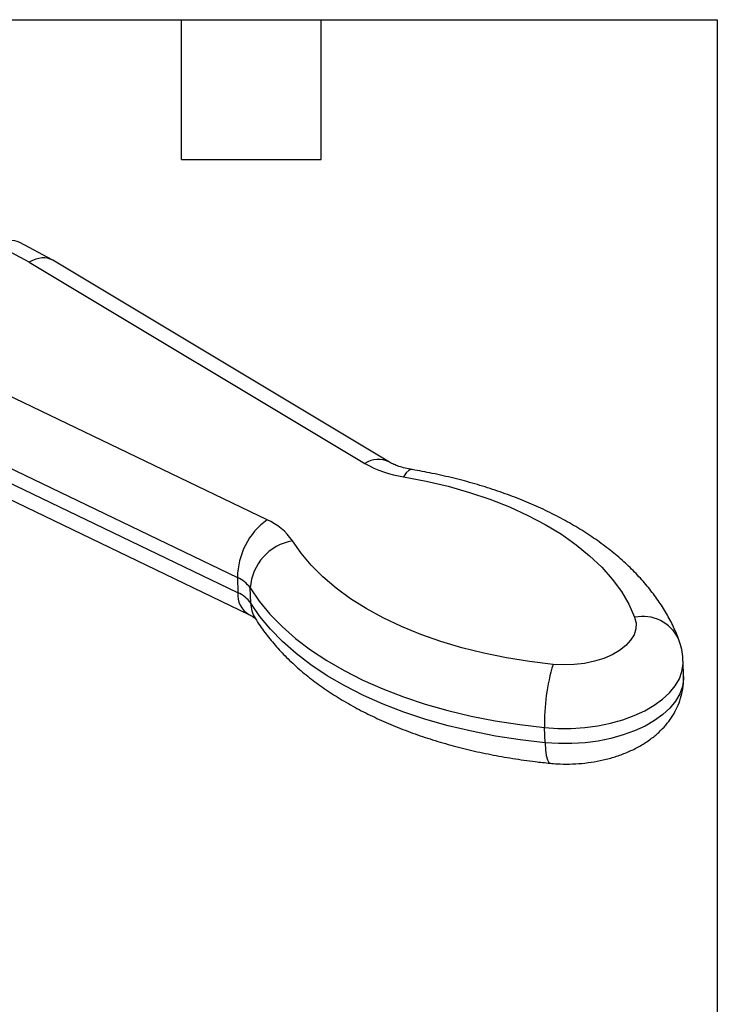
# Model space of a CAD drawing. Header units: inches. Extents: x 0.2 to 10.8, y 0.2 to 8.2.
# Tile 14 of 14: x 9.3 to 10.8, y 6.1 to 8.2. Entities that reach past the tile are written whole.
import ezdxf

# ---------------------------------------------------------------- set-up
doc = ezdxf.new("R2010")
doc.units = ezdxf.units.IN
doc.header["$MEASUREMENT"] = 0
doc.linetypes.add('SLD-Solid', pattern=[0])
doc.layers.add('TEXT', color=140, linetype='SLD-Solid', lineweight=25)

msp = doc.modelspace()

# ---------------------------------------------------------------- linework, layer by layer
for p, q in [((9.273, 7.7293), (9.2035, 7.7667)), ((9.3221, 7.7344), (9.2525, 7.7717)), ((9.273, 7.7293), (9.9934, 7.2974)), ((10.0464, 7.3001), (9.3236, 7.7335)), ((9.7834, 7.1762), (8.9821, 7.5614)), ((8.9149, 7.4395), (9.7201, 7.0524)), ((9.721, 7.0197), (8.9158, 7.4068)), ((8.9403, 7.3596), (9.7442, 6.9731)), ((9.7201, 7.0524), (9.721, 7.0197)), ((9.7484, 6.9972), (9.7474, 7.0299)), ((10.6776, 6.8399), (10.6766, 6.8725)), ((10.3804, 6.6975), (10.3794, 6.7301))]:
    msp.add_line(p, q)
at = {"flags": 128}
for points in [[(10.0951, 7.284), (10.0943, 7.284), (10.0885, 7.2825), (10.0824, 7.2773), (10.0762, 7.2686)], [(10.0762, 7.2686), (10.1249, 7.2593), (10.1723, 7.2481), (10.218, 7.2351), (10.262, 7.2203), (10.3038, 7.2039), (10.3435, 7.1858), (10.3807, 7.1662), (10.4153, 7.1452), (10.4471, 7.1228), (10.476, 7.0992), (10.5019, 7.0745), (10.5246, 7.0488), (10.544, 7.0223), (10.56, 6.9949), (10.5726, 6.967)], [(10.3975, 6.8659), (10.3469, 6.8719), (10.2973, 6.8798), (10.2489, 6.8897), (10.2019, 6.9014), (10.1567, 6.9149), (10.1133, 6.9301), (10.072, 6.947), (10.033, 6.9655), (9.9965, 6.9855), (9.9626, 7.0069), (9.9316, 7.0296), (9.9035, 7.0535), (9.8784, 7.0785), (9.8566, 7.1044), (9.8381, 7.1312)], [(9.7474, 7.0299), (9.7669, 7.0015), (9.7897, 6.9739), (9.8157, 6.9473), (9.8447, 6.9217), (9.8768, 6.8973), (9.9116, 6.8741), (9.9492, 6.8524), (9.9893, 6.832), (10.0318, 6.8132), (10.0764, 6.796), (10.1231, 6.7805), (10.1716, 6.7667), (10.2217, 6.7547), (10.2731, 6.7446), (10.3258, 6.7364), (10.3794, 6.7301)], [(10.3804, 6.6975), (10.3268, 6.7037), (10.2741, 6.7119), (10.2226, 6.7221), (10.1725, 6.734), (10.1241, 6.7478), (10.0774, 6.7633), (10.0328, 6.7805), (9.9903, 6.7993), (9.9502, 6.8197), (9.9126, 6.8415), (9.8777, 6.8646), (9.8457, 6.889), (9.8166, 6.9146), (9.7906, 6.9412), (9.7679, 6.9688), (9.7484, 6.9972)], [(10.5726, 6.967), (10.5756, 6.9546), (10.5751, 6.942), (10.5712, 6.9295), (10.564, 6.9175), (10.5536, 6.9061), (10.5403, 6.8957), (10.5243, 6.8865), (10.5061, 6.8787), (10.4861, 6.8725), (10.4647, 6.868), (10.4424, 6.8654), (10.4199, 6.8647), (10.3975, 6.8659)], [(10.3794, 6.7301), (10.4079, 6.7283), (10.4366, 6.7284), (10.4653, 6.7303), (10.4935, 6.734), (10.5209, 6.7396), (10.547, 6.7469), (10.5715, 6.7558), (10.5941, 6.7662), (10.6144, 6.7779), (10.6323, 6.7908), (10.6474, 6.8048), (10.6595, 6.8196), (10.6685, 6.835), (10.6742, 6.8508), (10.6766, 6.8669), (10.6766, 6.8726)], [(10.6776, 6.8399), (10.6776, 6.8342), (10.6752, 6.8182), (10.6694, 6.8023), (10.6604, 6.7869), (10.6483, 6.7721), (10.6332, 6.7582), (10.6154, 6.7452), (10.5951, 6.7335), (10.5725, 6.7231), (10.5479, 6.7142), (10.5218, 6.7069), (10.4945, 6.7013), (10.4663, 6.6976), (10.4376, 6.6957), (10.4089, 6.6956), (10.3804, 6.6975)], [(10.3804, 6.6975), (10.3813, 6.6826), (10.3829, 6.6703), (10.3852, 6.6612), (10.3881, 6.6555), (10.3913, 6.6535)]]:
    msp.add_lwpolyline(points, dxfattribs=at)
for centre, radius, start, end in [((10.0223, 7.2524), 0.0535, 63.5203, 122.6933), ((10.1125, 7.5065), 0.2406, 240.3362, 261.3308), ((9.8738, 7.0519), 0.1537, 125.988, 179.8029), ((9.7324, 7.0586), 0.1282, 34.4762, 66.5552), ((9.857, 7.023), 0.1098, 99.9089, 176.4057), ((9.6946, 6.9936), 0.0641, 34.4762, 66.5552), ((9.769, 7.0145), 0.0483, 173.799, 239.0299), ((9.6955, 6.9609), 0.0641, 34.4762, 66.5552), ((9.8123, 6.9985), 0.064, 181.1297, 211.5476), ((10.59, 6.8833), 0.0855, 25.8592, 101.735), ((10.7971, 6.7436), 0.4179, 162.9898, 181.8508)]:
    msp.add_arc(centre, radius, start, end)
for centre, start_param, end_param in [((9.2059, 7.685), 0.000758, 0.768729), ((9.2754, 7.6476), 6.25569, 7.051914)]:
    msp.add_ellipse(centre, major_axis=(0.0467, 0.0867), ratio=0.597207, start_param=start_param, end_param=end_param)
for points, knots in [([(10.0951, 7.284), (10.0924, 7.2844), (10.0846, 7.2859), (10.0727, 7.2889), (10.0607, 7.293), (10.0519, 7.297), (10.048, 7.2992), (10.0464, 7.3001)], [0, 0, 0, 0, 0.126234, 0.369869, 0.608748, 0.841879, 1, 1, 1, 1]), ([(10.6669, 6.9206), (10.6645, 6.9266), (10.658, 6.9427), (10.6452, 6.968), (10.628, 6.9965), (10.6079, 7.0242), (10.5851, 7.0511), (10.5597, 7.0771), (10.5316, 7.1021), (10.501, 7.126), (10.4681, 7.1485), (10.4329, 7.1698), (10.3957, 7.1896), (10.3566, 7.208), (10.3158, 7.2248), (10.2734, 7.24), (10.2296, 7.2537), (10.1846, 7.2657), (10.1397, 7.2759), (10.1095, 7.2814), (10.0951, 7.284)], [0, 0, 0, 0, 0.032528, 0.086212, 0.140394, 0.195359, 0.251119, 0.307628, 0.364789, 0.422471, 0.480531, 0.538833, 0.597262, 0.655716, 0.714128, 0.772461, 0.830698, 0.888833, 0.946866, 1, 1, 1, 1]), ([(9.7442, 6.9731), (9.7457, 6.9724), (9.7499, 6.9703), (9.7548, 6.9671), (9.7582, 6.9644), (9.7585, 6.964), (9.7586, 6.9638)], [0, 0, 0, 0, 0.156266, 0.440469, 0.724409, 1, 1, 1, 1]), ([(9.7578, 6.965), (9.7614, 6.9594), (9.7711, 6.9443), (9.789, 6.9204), (9.8124, 6.8936), (9.8384, 6.8678), (9.8669, 6.843), (9.898, 6.8194), (9.9314, 6.7971), (9.967, 6.7761), (10.0046, 6.7566), (10.044, 6.7385), (10.0852, 6.722), (10.1278, 6.7071), (10.1719, 6.6938), (10.2172, 6.682), (10.2635, 6.672), (10.3108, 6.6636), (10.3535, 6.6575), (10.3805, 6.6547), (10.3913, 6.6535)], [0, 0, 0, 0, 0.032433, 0.088163, 0.144423, 0.201424, 0.259057, 0.317186, 0.375667, 0.434366, 0.493172, 0.551986, 0.610747, 0.669426, 0.728005, 0.786481, 0.844856, 0.903139, 0.96134, 1, 1, 1, 1]), ([(10.6763, 6.8726), (10.6762, 6.8761), (10.6761, 6.8863), (10.673, 6.9026), (10.6689, 6.9148), (10.6669, 6.9206)], [0, 0, 0, 0, 0.211564, 0.624295, 1, 1, 1, 1]), ([(10.3913, 6.6535), (10.3962, 6.6531), (10.4099, 6.6519), (10.4327, 6.6516), (10.4594, 6.653), (10.4859, 6.6565), (10.512, 6.6619), (10.5374, 6.6693), (10.5619, 6.6789), (10.5853, 6.6908), (10.6062, 6.7044), (10.6243, 6.7193), (10.6394, 6.7349), (10.652, 6.7516), (10.6622, 6.7692), (10.6703, 6.7882), (10.6755, 6.8085), (10.6779, 6.826), (10.6774, 6.8364), (10.6772, 6.8397)], [0, 0, 0, 0, 0.0364779, 0.1016508, 0.1668031, 0.2321973, 0.2980691, 0.3647177, 0.4323962, 0.5012041, 0.5708537, 0.6320159, 0.6910399, 0.7479776, 0.8031694, 0.8570432, 0.9158158, 0.9729166, 1, 1, 1, 1])]:
    msp.add_open_spline(points, degree=3, knots=knots)
at = {"layer": 'TEXT'}
for p, q in [((0.25, 8.25), (10.75, 8.25)), ((9.6, 7.95), (9.6, 8.25)), ((9.9, 7.95), (9.9, 8.25)), ((10.75, 8.25), (10.75, 0.25)), ((9.6, 7.95), (9.9, 7.95))]:
    msp.add_line(p, q, dxfattribs=at)

doc.saveas('drawing.dxf')
